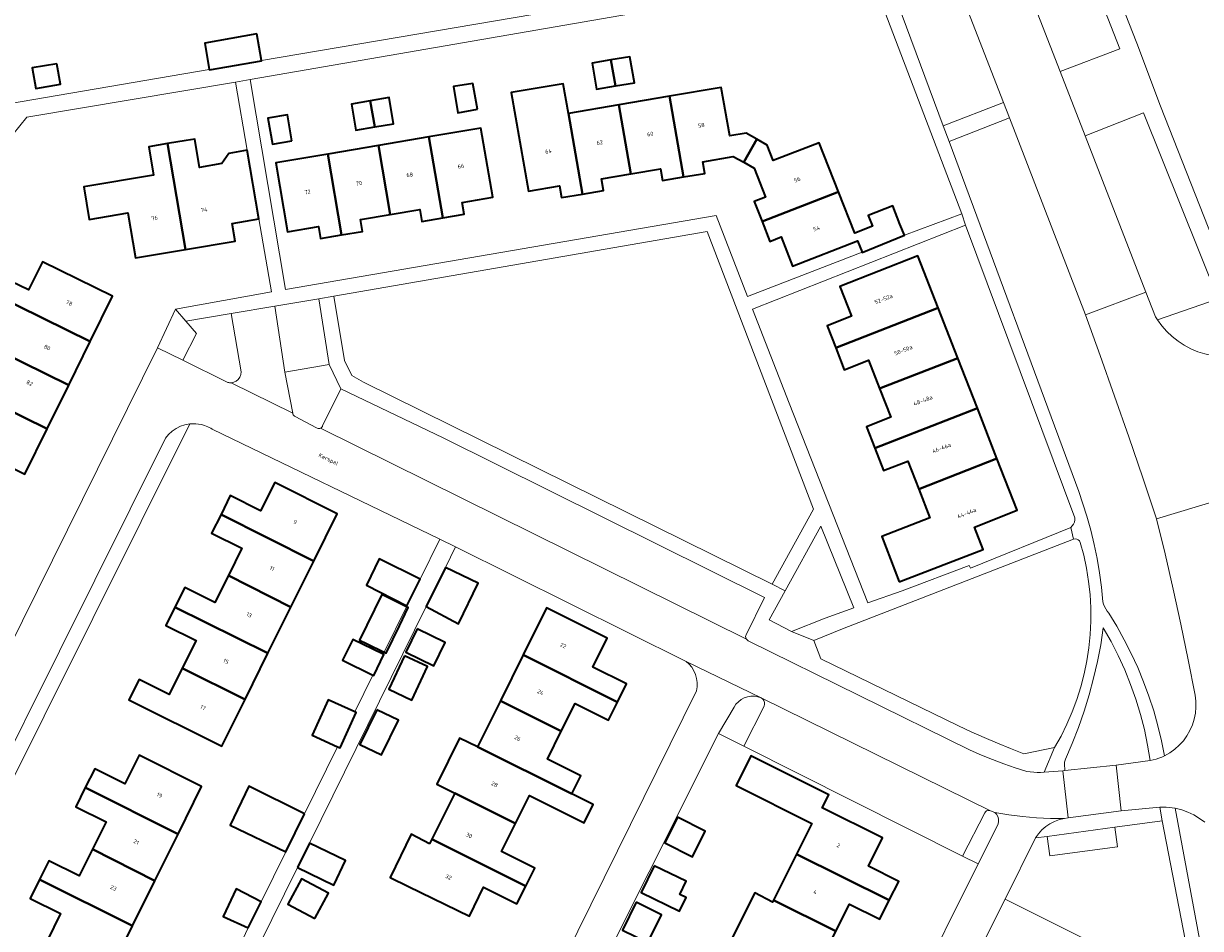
# Model space of a CAD drawing. Header units: metres. Extents: x 229229 to 231729, y 593167 to 595667.
# Tile 155 of 256: x 230996 to 231127, y 593765 to 593865. Entities that reach past the tile are written whole.
import ezdxf
from ezdxf.enums import TextEntityAlignment as Align

# ---------------------------------------------------------------- set-up
doc = ezdxf.new("R2010")
doc.units = ezdxf.units.M
for name, color, linetype, lineweight in [('B-WE-GR-BEPLANTING_CULTUUR_VASTE PLANTENVAK-GV', 90, 'Continuous', 18), ('B-WE-GR-GROENVOORZIENING-GV', 80, 'Continuous', 18), ('B-WE-OG-BEBOUWING-GV', 7, 'Continuous', 35), ('B-WE-OG-BEBOUWING-T18', 10, 'Continuous', 18), ('B-WE-OG-BEBOUWING_SCHUUR-GV', 7, 'Continuous', 35), ('B-WE-OG-TERREIN_ERF-GV', 7, 'Continuous', 18), ('B-WE-OG-TOPOGRAFIE-T18', 10, 'Continuous', 18), ('B-WE-VH-VERHARDING_GESLOTEN-GV', 252, 'Continuous', 18), ('B-WE-VH-VERHARDING_OPEN-GV', 252, 'Continuous', 18)]:
    doc.layers.add(name, color=color, linetype=linetype, lineweight=lineweight)
doc.styles.add('NLCS-ISO-M250-T18', font='NLCS-ISO.ttf', dxfattribs={"height": 0.45})

msp = doc.modelspace()

# ---------------------------------------------------------------- linework, layer by layer
at = {"layer": 'B-WE-GR-BEPLANTING_CULTUUR_VASTE PLANTENVAK-GV'}
for points in [[(231107.337, 593890.206), (231105.288, 593895.422), (231095.897, 593891.828), (231096.579, 593890.062), (231096.887, 593889.336), (231097.255, 593888.639), (231097.68, 593887.974), (231098.159, 593887.348), (231098.688, 593886.763), (231099.265, 593886.225), (231099.884, 593885.737), (231100.615, 593885.038), (231101.293, 593884.289), (231101.916, 593883.493), (231102.48, 593882.654), (231102.983, 593881.776), (231103.421, 593880.865), (231103.792, 593879.925), (231111.577, 593859.916), (231118.206, 593862.452)], [(231121.414, 593834.571), (231122.135, 593832.713), (231122.355, 593832.369), (231129.101, 593834.702), (231120.817, 593855.357), (231114.345, 593852.797), (231121.073, 593835.45)]]:
    msp.add_lwpolyline(points, close=True, dxfattribs=at)
at = {"layer": 'B-WE-GR-GROENVOORZIENING-GV'}
for points in [[(231098.98, 593872.695), (231098.065, 593872.342), (231097.886, 593872.698), (231092.001, 593871.666), (231098.581, 593853.912), (231105.278, 593856.472)], [(231114.365, 593832.918), (231105.935, 593854.78), (231099.233, 593852.152), (231113.626, 593813.319), (231114.541, 593810.569), (231114.971, 593809.015), (231115.348, 593807.447), (231115.671, 593805.867), (231115.938, 593804.277), (231116.151, 593802.679), (231116.309, 593801.074), (231116.389, 593800.802), (231116.496, 593800.538), (231116.627, 593800.286), (231116.782, 593800.048), (231116.959, 593799.826), (231117.852, 593798.364), (231118.687, 593796.869), (231119.463, 593795.343), (231120.18, 593793.787), (231120.835, 593792.205), (231121.429, 593790.598), (231121.959, 593788.97), (231122.426, 593787.322), (231122.829, 593785.657), (231123.166, 593783.978), (231123.75, 593784.313), (231124.294, 593784.708), (231124.794, 593785.158), (231125.244, 593785.659), (231125.638, 593786.204), (231125.973, 593786.788), (231126.243, 593787.404), (231126.447, 593788.046), (231126.583, 593788.705), (231126.647, 593789.375), (231126.641, 593790.048), (231126.563, 593790.716), (231125.792, 593794.649), (231124.976, 593798.573), (231124.116, 593802.488), (231123.211, 593806.392), (231122.262, 593810.286), (231120.745, 593814.834), (231119.196, 593819.371), (231117.617, 593823.898), (231116.006, 593828.413)], [(231030.927, 593835), (231032.124, 593827.846), (231032.929, 593826.196), (231034.21, 593825.432), (231079.602, 593803.042), (231084.198, 593811.37), (231072.368, 593842.181)], [(231031.704, 593824.706), (231030.426, 593827.393), (231025.506, 593826.554), (231026.371, 593821.992), (231026.395, 593821.906), (231026.434, 593821.825), (231026.487, 593821.753), (231026.552, 593821.691), (231026.627, 593821.642), (231029.008, 593820.366), (231029.092, 593820.33), (231029.181, 593820.311), (231029.272, 593820.307), (231029.363, 593820.321), (231029.449, 593820.35), (231029.51, 593820.383), (231029.566, 593820.424), (231029.616, 593820.472), (231029.659, 593820.527), (231029.694, 593820.587)], [(231085.009, 593809.468), (231081.034, 593802.292), (231079.249, 593799.07), (231081.755, 593797.79), (231085.489, 593799.266), (231088.65, 593800.388)], [(231113.805, 593807.672), (231113.708, 593807.825), (231113.572, 593807.946), (231113.409, 593808.025), (231113.23, 593808.056), (231113.049, 593808.036), (231087.402, 593798.059), (231084.211, 593796.763), (231084.988, 593794.756), (231100.268, 593787.308), (231101.701, 593786.641), (231103.144, 593785.997), (231104.596, 593785.376), (231106.059, 593784.777), (231107.53, 593784.201), (231110.946, 593784.884), (231111.667, 593786.172), (231112.321, 593787.496), (231112.906, 593788.852), (231113.421, 593790.236), (231113.864, 593791.644), (231114.234, 593793.074), (231114.53, 593794.52), (231114.751, 593795.98), (231114.897, 593797.449), (231114.968, 593798.924), (231114.962, 593800.401), (231114.881, 593801.875), (231114.724, 593803.343), (231114.492, 593804.801), (231114.185, 593806.245)], [(231116.353, 593798.192), (231116.066, 593796.309), (231115.709, 593794.438), (231115.283, 593792.581), (231114.789, 593790.742), (231114.227, 593788.921), (231113.598, 593787.123), (231112.904, 593785.35), (231112.144, 593783.603), (231112.107, 593783.5), (231112.076, 593783.395), (231112.054, 593783.288), (231112.039, 593783.18), (231112.032, 593783.071), (231112.082, 593782.336), (231117.785, 593782.927), (231121.567, 593783.447), (231121.28, 593785.172), (231120.918, 593786.883), (231120.481, 593788.577), (231119.971, 593790.249), (231119.388, 593791.898), (231118.733, 593793.52), (231118.008, 593795.112), (231117.214, 593796.67)], [(231078.693, 593789.495), (231078.747, 593789.696), (231078.74, 593789.905), (231078.672, 593790.102), (231078.549, 593790.27), (231078.383, 593790.396), (231078.016, 593790.528), (231077.633, 593790.597), (231077.243, 593790.601), (231076.858, 593790.539), (231076.489, 593790.413), (231076.147, 593790.227), (231075.84, 593789.987), (231075.578, 593789.698), (231075.369, 593789.369), (231073.624, 593786.465), (231076.468, 593785.066)], [(231104.559, 593776.172), (231104.673, 593776.425), (231104.726, 593776.698), (231104.715, 593776.975), (231104.641, 593777.243), (231104.508, 593777.486), (231104.323, 593777.693), (231103.816, 593777.883), (231103.677, 593777.914), (231103.535, 593777.904), (231103.401, 593777.854), (231103.287, 593777.769), (231103.201, 593777.655), (231100.73, 593772.848), (231102.481, 593771.993)], [(231117.637, 593776.05), (231117.931, 593773.87), (231110.42, 593772.861), (231110.126, 593775.041), (231108.839, 593774.868), (231105.455, 593768.078), (231126.621, 593757.472), (231122.891, 593776.757)]]:
    msp.add_lwpolyline(points, close=True, dxfattribs=at)
msp.add_lwpolyline([(231127.623, 593776.599), (231127.035, 593777.035), (231126.409, 593777.412), (231125.748, 593777.728), (231125.061, 593777.978), (231124.352, 593778.161), (231127.821, 593759.43)], dxfattribs=at)
at = {"layer": 'B-WE-OG-BEBOUWING-GV'}
for points in [[(231022.377, 593864.117), (231016.619, 593863.084), (231017.11, 593860.151), (231017.115, 593860.124), (231022.914, 593861.115), (231022.909, 593861.139)], [(231062.198, 593858.33), (231061.703, 593861.213), (231059.597, 593860.857), (231060.087, 593857.968)], [(231062.198, 593858.33), (231064.3, 593858.69), (231063.81, 593861.57), (231061.703, 593861.213)], [(231000.196, 593860.79), (230997.453, 593860.331), (230997.835, 593858.05), (231000.578, 593858.509)], [(231046.88, 593855.75), (231046.38, 593858.61), (231044.22, 593858.25), (231044.71, 593855.36)], [(231056.968, 593855.283), (231056.395, 593858.566), (231050.631, 593857.585), (231052.55, 593846.65), (231055.98, 593847.23), (231056.2, 593845.93), (231058.533, 593846.325)], [(231035.475, 593853.785), (231037.57, 593854.14), (231037.08, 593857.03), (231034.985, 593856.675)], [(231069.761, 593848.224), (231068.186, 593857.191), (231062.57, 593856.236), (231063.922, 593848.575), (231067.2, 593849.13), (231067.42, 593847.83)], [(231068.186, 593857.191), (231069.761, 593848.224), (231072.11, 593848.62), (231071.88, 593849.92), (231075.28, 593850.51), (231076.435, 593849.855), (231077.879, 593852.423), (231076.7, 593853.09), (231074.89, 593852.78), (231073.94, 593858.17)], [(231035.475, 593853.785), (231034.985, 593856.675), (231032.89, 593856.32), (231033.38, 593853.43)], [(231062.57, 593856.236), (231056.968, 593855.283), (231058.533, 593846.325), (231060.87, 593846.72), (231060.65, 593848.02), (231063.922, 593848.575)], [(231026.27, 593852.22), (231025.78, 593855.11), (231023.62, 593854.75), (231024.12, 593851.87)], [(231043.05, 593843.684), (231045.4, 593844.08), (231045.18, 593845.39), (231048.6, 593845.97), (231047.26, 593853.64), (231041.498, 593852.664)], [(231012.451, 593851.923), (231010.39, 593851.58), (231010.92, 593848.42), (231003.18, 593847.12), (231003.784, 593843.52), (231008.074, 593844.24), (231008.91, 593839.26), (231014.455, 593840.182)], [(231014.53, 593852.27), (231012.451, 593851.923), (231014.455, 593840.182), (231019.98, 593841.1), (231019.643, 593843.071), (231022.6, 593843.575), (231021.302, 593851.195), (231019.261, 593850.847), (231018.51, 593849.71), (231016.035, 593849.286), (231015.495, 593852.435)], [(231041.498, 593852.664), (231035.875, 593851.711), (231037.2, 593844.05), (231040.49, 593844.6), (231040.71, 593843.29), (231043.05, 593843.684)], [(231078.473, 593843.295), (231086.943, 593846.59), (231084.81, 593852.02), (231079.72, 593850.04), (231079.05, 593851.76), (231077.879, 593852.423), (231076.435, 593849.855), (231077.59, 593849.2), (231078.84, 593845.98), (231077.61, 593845.5)], [(231030.25, 593850.758), (231024.48, 593849.78), (231025.8, 593842.13), (231029.24, 593842.71), (231029.46, 593841.4), (231031.794, 593841.79)], [(231031.794, 593841.79), (231034.13, 593842.18), (231033.91, 593843.5), (231037.2, 593844.05), (231035.875, 593851.711), (231030.25, 593850.758)], [(231086.943, 593846.59), (231078.473, 593843.295), (231079.34, 593841.08), (231080.58, 593841.57), (231081.84, 593838.34), (231089.08, 593841.15), (231089.584, 593839.869), (231089.595, 593839.841), (231091.026, 593840.425), (231094.269, 593841.749), (231093.77, 593842.97), (231092.98, 593845.01), (231090.27, 593843.96), (231090.739, 593842.75), (231088.758, 593841.97)], [(231003.901, 593829.958), (231006.38, 593834.98), (230998.59, 593838.81), (230997.05, 593835.68), (230994.19, 593837.08), (230993.256, 593835.192)], [(231098.031, 593833.711), (231095.78, 593839.49), (231087.11, 593836.08), (231088.42, 593832.76), (231085.71, 593831.69), (231086.648, 593829.277)], [(230993.738, 593828.927), (231001.506, 593825.107), (231003.901, 593829.958), (230993.256, 593835.192), (230992.33, 593833.32), (230995.2, 593831.9)], [(231086.648, 593829.277), (231087.6, 593826.83), (231090.3, 593827.89), (231091.528, 593824.751), (231100.205, 593828.132), (231098.031, 593833.711)], [(230988.48, 593825.495), (230999.116, 593820.265), (231001.506, 593825.107), (230993.738, 593828.927), (230992.28, 593825.96), (230989.41, 593827.38)], [(231091.528, 593824.751), (231092.78, 593821.55), (231090.08, 593820.5), (231091.008, 593818.123), (231102.379, 593822.553), (231100.205, 593828.132)], [(230999.116, 593820.265), (230988.48, 593825.495), (230987.55, 593823.61), (230990.41, 593822.2), (230987.771, 593816.856), (230994.193, 593813.684), (230995.292, 593815.915), (230996.64, 593815.25)], [(231104.552, 593816.973), (231102.379, 593822.553), (231091.008, 593818.123), (231091.97, 593815.66), (231094.67, 593816.7), (231095.872, 593813.591)], [(231093.69, 593803.29), (231103.02, 593806.89), (231102.07, 593809.36), (231106.79, 593811.23), (231104.552, 593816.973), (231095.872, 593813.591), (231097.11, 593810.39), (231091.78, 593808.33)], [(231028.695, 593805.58), (231031.3, 593810.84), (231024.38, 593814.33), (231022.79, 593811.17), (231019.44, 593812.86), (231018.411, 593810.771)], [(231028.695, 593805.58), (231018.411, 593810.771), (231017.37, 593808.69), (231020.73, 593807.02), (231019.222, 593803.983), (231026.154, 593800.477)], [(231039.054, 593800.621), (231040.509, 593803.574), (231035.974, 593805.859), (231034.568, 593802.914)], [(231043.318, 593804.881), (231041.18, 593800.544), (231044.784, 593798.621), (231046.956, 593803.124)], [(231019.222, 593803.983), (231017.74, 593800.99), (231014.38, 593802.66), (231013.295, 593800.481), (231023.61, 593795.359), (231026.154, 593800.477)], [(231013.295, 593800.481), (231012.29, 593798.46), (231015.65, 593796.79), (231014.113, 593793.705), (231021.078, 593790.246), (231023.61, 593795.359)], [(231051.955, 593795.192), (231062.423, 593789.94), (231063.43, 593791.96), (231059.68, 593793.83), (231061.28, 593797.03), (231054.53, 593800.39)], [(231036.408, 593795.252), (231033.039, 593796.897), (231031.908, 593794.579), (231035.268, 593792.938), (231035.361, 593792.893), (231036.492, 593795.211)], [(231040.2, 593798.084), (231038.933, 593795.497), (231042.041, 593793.975), (231043.308, 593796.562)], [(231038.771, 593795.083), (231037.033, 593791.365), (231039.609, 593790.16), (231041.347, 593793.878)], [(231062.423, 593789.94), (231051.955, 593795.192), (231049.424, 593790.085), (231056.186, 593786.697), (231057.72, 593789.77), (231061.42, 593787.93)], [(231021.078, 593790.246), (231014.113, 593793.705), (231012.66, 593790.78), (231009.31, 593792.44), (231008.19, 593790.21), (231018.49, 593785.04)], [(231033.26, 593788.861), (231030.311, 593790.201), (231028.525, 593786.272), (231031.351, 593784.988), (231031.619, 593784.866), (231033.405, 593788.795)], [(231035.717, 593789.098), (231033.826, 593785.246), (231036.221, 593784.07), (231038.112, 593787.922)], [(231057.342, 593779.75), (231058.35, 593781.77), (231054.65, 593783.62), (231056.186, 593786.697), (231049.424, 593790.085), (231046.887, 593784.965)], [(231057.342, 593779.75), (231046.887, 593784.965), (231044.891, 593785.954), (231042.355, 593780.834), (231044.351, 593779.845), (231051.085, 593776.469), (231052.64, 593779.59), (231056.34, 593777.74), (231058.73, 593776.549), (231059.732, 593778.559)], [(231013.646, 593775.282), (231016.26, 593780.56), (231009.34, 593784.04), (231007.74, 593780.86), (231004.39, 593782.54), (231003.343, 593780.446)], [(231082.3, 593773.08), (231092.6, 593767.95), (231093.64, 593770.04), (231090.28, 593771.72), (231091.85, 593774.86), (231085.146, 593778.201), (231085.871, 593779.651), (231077.225, 593783.961), (231075.588, 593780.676), (231083.995, 593776.484)], [(231003.343, 593780.446), (231002.3, 593778.33), (231005.65, 593776.66), (231004.147, 593773.623), (231011.06, 593770.089), (231013.646, 593775.282)], [(231027.673, 593777.523), (231021.5, 593780.619), (231019.409, 593776.268), (231025.605, 593773.328)], [(231044.351, 593779.845), (231041.812, 593774.722), (231052.248, 593769.521), (231053.24, 593771.51), (231049.53, 593773.35), (231051.085, 593776.469)], [(231069.09, 593777.155), (231067.676, 593774.325), (231070.759, 593772.785), (231072.173, 593775.615)], [(231041.558, 593774.208), (231039.533, 593775.294), (231037.201, 593770.479), (231039.22, 593769.49), (231045.98, 593766.17), (231047.56, 593769.39), (231051.26, 593767.54), (231052.248, 593769.521), (231041.812, 593774.722)], [(231011.06, 593770.089), (231004.147, 593773.623), (231002.67, 593770.65), (230999.31, 593772.31), (230998.273, 593770.236), (231008.58, 593765.091)], [(231026.897, 593771.58), (231030.916, 593769.636), (231032.237, 593772.347), (231028.239, 593774.301)], [(231082.3, 593773.08), (231079.75, 593767.95), (231086.68, 593764.51), (231088.18, 593767.52), (231091.55, 593765.85), (231092.6, 593767.95)], [(231066.509, 593771.769), (231065.068, 593768.8), (231069.319, 593766.739), (231070.051, 593768.248), (231069.338, 593768.594), (231070.046, 593770.053)], [(231008.58, 593765.091), (230998.273, 593770.236), (230997.23, 593768.13), (231000.59, 593766.46), (230999.093, 593763.456), (231006.051, 593759.992)], [(231028.834, 593765.921), (231030.328, 593768.748), (231027.334, 593770.33), (231025.84, 593767.503)], [(231021.439, 593764.873), (231022.86, 593767.757), (231020.074, 593769.215), (231018.652, 593766.162)], [(231087.51, 593757.74), (231088.56, 593759.84), (231085.19, 593761.52), (231086.68, 593764.51), (231079.75, 593767.95), (231079.635, 593767.719), (231077.688, 593768.786), (231075.126, 593763.709), (231077.12, 593762.679), (231077.2, 593762.84)], [(231064.489, 593767.728), (231062.971, 593764.632), (231065.794, 593763.248), (231067.312, 593766.344)]]:
    msp.add_lwpolyline(points, close=True, dxfattribs=at)
at = {"layer": 'B-WE-OG-BEBOUWING_SCHUUR-GV'}
msp.add_lwpolyline([(231038.21, 593798.413), (231039.195, 593800.433), (231039.007, 593800.526), (231036.263, 593801.878), (231033.789, 593796.805), (231034.56, 593796.429), (231036.518, 593795.474), (231036.728, 593795.372)], close=True, dxfattribs=at)
at = {"layer": 'B-WE-OG-TERREIN_ERF-GV'}
for points in [[(231080.039, 593897.39), (231079.865, 593897.357), (230994.628, 593882.478), (230991.401, 593881.892), (230988.187, 593881.243), (230984.986, 593880.529), (230981.8, 593879.752), (230978.63, 593878.911), (230974.785, 593877.925), (230975.828, 593871.876), (230978.971, 593853.636), (230993.783, 593856.175), (230996.105, 593856.573), (231017.11, 593860.151), (231016.619, 593863.084), (231022.377, 593864.117), (231022.909, 593861.139), (231089.918, 593872.552)], [(231090.434, 593870.943), (231021.641, 593859.061), (231025.586, 593835.743), (231073.37, 593843.96), (231076.875, 593834.965), (231089.584, 593839.869), (231089.08, 593841.15), (231081.84, 593838.34), (231080.58, 593841.57), (231079.34, 593841.08), (231078.473, 593843.295), (231077.61, 593845.5), (231078.84, 593845.98), (231077.59, 593849.2), (231076.435, 593849.855), (231075.28, 593850.51), (231071.88, 593849.92), (231072.11, 593848.62), (231069.761, 593848.224), (231067.42, 593847.83), (231067.2, 593849.13), (231063.922, 593848.575), (231060.65, 593848.02), (231060.87, 593846.72), (231058.533, 593846.325), (231056.2, 593845.93), (231055.98, 593847.23), (231052.55, 593846.65), (231050.631, 593857.585), (231056.395, 593858.566), (231056.968, 593855.283), (231062.57, 593856.236), (231068.186, 593857.191), (231073.94, 593858.17), (231074.89, 593852.78), (231076.7, 593853.09), (231077.879, 593852.423), (231079.05, 593851.76), (231079.72, 593850.04), (231084.81, 593852.02), (231086.943, 593846.59), (231088.758, 593841.97), (231090.739, 593842.75), (231090.27, 593843.96), (231092.98, 593845.01), (231093.77, 593842.97), (231094.269, 593841.749), (231100.633, 593844.132)], [(231064.3, 593858.69), (231062.198, 593858.33), (231060.087, 593857.968), (231059.597, 593860.857), (231061.703, 593861.213), (231063.81, 593861.57)], [(231000.196, 593860.79), (231000.578, 593858.509), (230997.835, 593858.05), (230997.453, 593860.331)], [(231046.88, 593855.75), (231044.71, 593855.36), (231044.22, 593858.25), (231046.38, 593858.61)], [(231037.57, 593854.14), (231035.475, 593853.785), (231033.38, 593853.43), (231032.89, 593856.32), (231034.985, 593856.675), (231037.08, 593857.03)], [(231026.27, 593852.22), (231024.12, 593851.87), (231023.62, 593854.75), (231025.78, 593855.11)], [(231048.6, 593845.97), (231045.18, 593845.39), (231045.4, 593844.08), (231043.05, 593843.684), (231040.71, 593843.29), (231040.49, 593844.6), (231037.2, 593844.05), (231033.91, 593843.5), (231034.13, 593842.18), (231031.794, 593841.79), (231029.46, 593841.4), (231029.24, 593842.71), (231025.8, 593842.13), (231024.48, 593849.78), (231030.25, 593850.758), (231035.875, 593851.711), (231041.498, 593852.664), (231047.26, 593853.64)], [(231101.067, 593842.873), (231077.426, 593833.551), (231081.489, 593823.124), (231090.209, 593800.943), (231094.045, 593802.305), (231101.48, 593805.101), (231101.603, 593804.811), (231112.743, 593809.337), (231112.915, 593809.502), (231113.05, 593809.698), (231113.142, 593809.918), (231113.186, 593810.153), (231113.181, 593810.391)], [(231095.78, 593839.49), (231098.031, 593833.711), (231100.205, 593828.132), (231102.379, 593822.553), (231104.552, 593816.973), (231106.79, 593811.23), (231102.07, 593809.36), (231103.02, 593806.89), (231093.69, 593803.29), (231091.78, 593808.33), (231097.11, 593810.39), (231095.872, 593813.591), (231094.67, 593816.7), (231091.97, 593815.66), (231091.008, 593818.123), (231090.08, 593820.5), (231092.78, 593821.55), (231091.528, 593824.751), (231090.3, 593827.89), (231087.6, 593826.83), (231086.648, 593829.277), (231085.71, 593831.69), (231088.42, 593832.76), (231087.11, 593836.08)], [(231008.19, 593790.21), (231009.31, 593792.44), (231012.66, 593790.78), (231014.113, 593793.705), (231015.65, 593796.79), (231012.29, 593798.46), (231013.295, 593800.481), (231014.38, 593802.66), (231017.74, 593800.99), (231019.222, 593803.983), (231020.73, 593807.02), (231017.37, 593808.69), (231018.411, 593810.771), (231019.44, 593812.86), (231022.79, 593811.17), (231024.38, 593814.33), (231031.3, 593810.84), (231028.695, 593805.58), (231026.154, 593800.477), (231023.61, 593795.359), (231021.078, 593790.246), (231018.49, 593785.04)], [(231039.22, 593769.49), (231037.201, 593770.479), (231039.533, 593775.294), (231041.558, 593774.208), (231041.812, 593774.722), (231044.351, 593779.845), (231042.355, 593780.834), (231044.891, 593785.954), (231046.887, 593784.965), (231049.424, 593790.085), (231051.955, 593795.192), (231054.53, 593800.39), (231061.28, 593797.03), (231059.68, 593793.83), (231063.43, 593791.96), (231062.423, 593789.94), (231061.42, 593787.93), (231057.72, 593789.77), (231056.186, 593786.697), (231054.65, 593783.62), (231058.35, 593781.77), (231057.342, 593779.75), (231059.732, 593778.559), (231058.73, 593776.549), (231056.34, 593777.74), (231052.64, 593779.59), (231051.085, 593776.469), (231049.53, 593773.35), (231053.24, 593771.51), (231052.248, 593769.521), (231051.26, 593767.54), (231047.56, 593769.39), (231045.98, 593766.17)], [(231038.933, 593795.497), (231040.2, 593798.084), (231043.308, 593796.562), (231042.041, 593793.975)], [(231037.033, 593791.365), (231038.771, 593795.083), (231041.347, 593793.878), (231039.609, 593790.16)], [(231033.826, 593785.246), (231035.717, 593789.098), (231038.112, 593787.922), (231036.221, 593784.07)], [(231072.173, 593775.615), (231070.759, 593772.785), (231067.676, 593774.325), (231069.09, 593777.155)], [(231069.338, 593768.594), (231070.051, 593768.248), (231069.319, 593766.739), (231065.068, 593768.8), (231066.509, 593771.769), (231070.046, 593770.053)], [(231028.834, 593765.921), (231025.84, 593767.503), (231027.334, 593770.33), (231030.328, 593768.748)], [(231067.312, 593766.344), (231065.794, 593763.248), (231062.971, 593764.632), (231064.489, 593767.728)], [(231123.163, 593734.712), (231117.863, 593737.362), (231120.784, 593743.204), (231126.084, 593740.554), (231127.882, 593744.603), (231127.876, 593744.688), (231127.714, 593747.184), (231127.504, 593749.763), (231127.252, 593752.337), (231126.957, 593754.907), (231126.621, 593757.472), (231105.455, 593768.078), (231076.637, 593710.596), (231076.474, 593710.22), (231103.832, 593696.586), (231105.951, 593700.475), (231102.284, 593702.381), (231105.159, 593707.913), (231108.826, 593706.008)]]:
    msp.add_lwpolyline(points, close=True, dxfattribs=at)
for points in [[(231130.74, 593875.53), (231123.76, 593872.81), (231118.14, 593887.09), (231128.408, 593891.088), (231126.276, 593896.552), (231109.549, 593890.025), (231110.212, 593888.221), (231120.079, 593863.075), (231122.707, 593856.1), (231130.882, 593835.318)], [(230976.342, 593758.578), (231011.375, 593829.279), (231013.361, 593833.554), (231024.009, 593835.474), (231022.6, 593843.575), (231019.643, 593843.071), (231019.98, 593841.1), (231014.455, 593840.182), (231008.91, 593839.26), (231008.074, 593844.24), (231003.784, 593843.52), (231003.18, 593847.12), (231010.92, 593848.42), (231010.39, 593851.58), (231012.451, 593851.923), (231014.53, 593852.27), (231015.495, 593852.435), (231016.035, 593849.286), (231018.51, 593849.71), (231019.261, 593850.847), (231021.302, 593851.195), (231020.034, 593858.752), (230996.837, 593854.869), (230994.513, 593851.987)], [(230994.19, 593837.08), (230997.05, 593835.68), (230998.59, 593838.81), (231006.38, 593834.98), (231003.901, 593829.958), (231001.506, 593825.107), (230999.116, 593820.265), (230996.64, 593815.25), (230995.292, 593815.915)], [(231020.555, 593763.078), (231021.439, 593764.873), (231018.652, 593766.162), (231020.074, 593769.215), (231022.86, 593767.757), (231025.605, 593773.328), (231019.409, 593776.268), (231021.5, 593780.619), (231027.673, 593777.523), (231031.351, 593784.988), (231028.525, 593786.272), (231030.311, 593790.201), (231033.26, 593788.861), (231035.268, 593792.938), (231031.908, 593794.579), (231033.039, 593796.897), (231036.408, 593795.252), (231036.518, 593795.474), (231039.007, 593800.526), (231039.054, 593800.621), (231034.568, 593802.914), (231035.974, 593805.859), (231040.509, 593803.574), (231042.698, 593808.017), (231017.444, 593820.224), (231017.277, 593820.327), (231017.106, 593820.421), (231016.93, 593820.506), (231016.749, 593820.582), (231016.565, 593820.649), (231016.248, 593820.739), (231015.925, 593820.802), (231015.598, 593820.837), (231015.269, 593820.843), (231014.94, 593820.821), (230982.557, 593755.918)], [(231040.452, 593728.925), (231071.177, 593791.205), (231071.254, 593791.653), (231071.265, 593792.108), (231071.211, 593792.56), (231071.092, 593792.999), (231070.911, 593793.416), (231070.671, 593793.803), (231070.378, 593794.151), (231070.038, 593794.453), (231044.44, 593807.156), (231043.318, 593804.881), (231046.956, 593803.124), (231044.784, 593798.621), (231041.18, 593800.544), (231028.239, 593774.301), (231032.237, 593772.347), (231030.916, 593769.636), (231026.897, 593771.58), (231012.624, 593742.635)], [(231073.009, 593712.81), (231102.481, 593771.993), (231100.73, 593772.848), (231076.468, 593785.066), (231073.624, 593786.465), (231050.582, 593740.47)], [(230999.093, 593763.456), (231000.59, 593766.46), (230997.23, 593768.13), (230998.273, 593770.236), (230999.31, 593772.31), (231002.67, 593770.65), (231004.147, 593773.623), (231005.65, 593776.66), (231002.3, 593778.33), (231003.343, 593780.446), (231004.39, 593782.54), (231007.74, 593780.86), (231009.34, 593784.04), (231016.26, 593780.56), (231013.646, 593775.282), (231011.06, 593770.089), (231008.58, 593765.091), (231006.051, 593759.992)], [(231075.126, 593763.709), (231077.688, 593768.786), (231079.635, 593767.719), (231079.75, 593767.95), (231082.3, 593773.08), (231083.995, 593776.484), (231075.588, 593780.676), (231077.225, 593783.961), (231085.871, 593779.651), (231085.146, 593778.201), (231091.85, 593774.86), (231090.28, 593771.72), (231093.64, 593770.04), (231092.6, 593767.95), (231091.55, 593765.85), (231088.18, 593767.52), (231086.68, 593764.51)]]:
    msp.add_lwpolyline(points, dxfattribs=at)
at = {"layer": 'B-WE-VH-VERHARDING_GESLOTEN-GV'}
msp.add_lwpolyline([(231103.792, 593879.925), (231103.421, 593880.865), (231102.983, 593881.776), (231102.48, 593882.654), (231101.916, 593883.493), (231101.293, 593884.289), (231100.615, 593885.038), (231099.884, 593885.737), (231099.265, 593886.225), (231098.688, 593886.763), (231098.159, 593887.348), (231097.68, 593887.974), (231097.255, 593888.639), (231096.887, 593889.336), (231096.579, 593890.062), (231092.875, 593888.488), (231098.216, 593874.664), (231098.98, 593872.695), (231105.278, 593856.472), (231105.935, 593854.78), (231114.365, 593832.918), (231121.073, 593835.45), (231114.345, 593852.797), (231111.577, 593859.916)], close=True, dxfattribs=at)
for points in [[(231090.434, 593870.943), (231100.633, 593844.132), (231101.067, 593842.873), (231113.181, 593810.391), (231113.186, 593810.153), (231113.142, 593809.918), (231113.05, 593809.698), (231112.915, 593809.502), (231112.743, 593809.337), (231113.049, 593808.036), (231113.23, 593808.056), (231113.409, 593808.025), (231113.572, 593807.946), (231113.708, 593807.825), (231113.805, 593807.672), (231114.185, 593806.245), (231114.492, 593804.801), (231114.724, 593803.343), (231114.881, 593801.875), (231114.962, 593800.401), (231114.968, 593798.924), (231114.897, 593797.449), (231114.751, 593795.98), (231114.53, 593794.52), (231114.234, 593793.074), (231113.864, 593791.644), (231113.421, 593790.236), (231112.906, 593788.852), (231112.321, 593787.496), (231111.667, 593786.172), (231110.946, 593784.884), (231109.785, 593782.156), (231111.881, 593782.315), (231112.082, 593782.336), (231112.032, 593783.071), (231112.039, 593783.18), (231112.054, 593783.288), (231112.076, 593783.395), (231112.107, 593783.5), (231112.144, 593783.603), (231112.904, 593785.35), (231113.598, 593787.123), (231114.227, 593788.921), (231114.789, 593790.742), (231115.283, 593792.581), (231115.709, 593794.438), (231116.066, 593796.309), (231116.353, 593798.192), (231117.214, 593796.67), (231118.008, 593795.112), (231118.733, 593793.52), (231119.388, 593791.898), (231119.971, 593790.249), (231120.481, 593788.577), (231120.918, 593786.883), (231121.28, 593785.172), (231121.567, 593783.447), (231121.895, 593783.528), (231122.219, 593783.622), (231122.539, 593783.728), (231122.855, 593783.847), (231123.166, 593783.978), (231122.829, 593785.657), (231122.426, 593787.322), (231121.959, 593788.97), (231121.429, 593790.598), (231120.835, 593792.205), (231120.18, 593793.787), (231119.463, 593795.343), (231118.687, 593796.869), (231117.852, 593798.364), (231116.959, 593799.826), (231116.782, 593800.048), (231116.627, 593800.286), (231116.496, 593800.538), (231116.389, 593800.802), (231116.309, 593801.074), (231116.151, 593802.679), (231115.938, 593804.277), (231115.671, 593805.867), (231115.348, 593807.447), (231114.971, 593809.015), (231114.541, 593810.569), (231113.626, 593813.319), (231099.233, 593852.152), (231098.581, 593853.912), (231092.001, 593871.666)], [(230980.875, 593756.276), (231012.239, 593819.217), (231012.578, 593819.636), (231012.974, 593820.003), (231013.417, 593820.31), (231013.898, 593820.552), (231014.41, 593820.724), (231014.94, 593820.821), (231015.269, 593820.843), (231015.598, 593820.837), (231015.925, 593820.802), (231016.248, 593820.739), (231016.565, 593820.649), (231016.749, 593820.582), (231016.93, 593820.506), (231017.106, 593820.421), (231017.277, 593820.327), (231017.444, 593820.224), (231042.698, 593808.017), (231044.44, 593807.156), (231070.038, 593794.453), (231078.383, 593790.396), (231103.816, 593777.883), (231104.323, 593777.693), (231105.851, 593777.427), (231107.389, 593777.226), (231108.934, 593777.09), (231110.484, 593777.021), (231112.035, 593777.017), (231112.447, 593777.087), (231111.881, 593782.315), (231109.785, 593782.156), (231109.4, 593782.134), (231109.014, 593782.132), (231108.628, 593782.149), (231108.244, 593782.187), (231107.862, 593782.245), (231106.58, 593782.641), (231105.311, 593783.077), (231104.056, 593783.552), (231102.816, 593784.065), (231101.593, 593784.617), (231076.935, 593796.741), (231076.887, 593796.767), (231076.843, 593796.799), (231076.802, 593796.834), (231076.765, 593796.874), (231076.733, 593796.918), (231029.449, 593820.35), (231029.363, 593820.321), (231029.272, 593820.307), (231029.181, 593820.311), (231029.092, 593820.33), (231029.008, 593820.366), (231026.627, 593821.642), (231026.552, 593821.691), (231026.487, 593821.753), (231026.434, 593821.825), (231026.395, 593821.906), (231026.371, 593821.992), (231019.527, 593825.392), (231019.438, 593825.384), (231019.348, 593825.385), (231019.26, 593825.396), (231019.173, 593825.416), (231019.088, 593825.445), (231014.176, 593827.877), (231011.375, 593829.279), (230976.342, 593758.578)], [(231129.267, 593812.401), (231122.262, 593810.286), (231123.211, 593806.392), (231124.116, 593802.488), (231124.976, 593798.573), (231125.792, 593794.649), (231126.563, 593790.716), (231126.641, 593790.048), (231126.647, 593789.375), (231126.583, 593788.705), (231126.447, 593788.046), (231126.243, 593787.404), (231125.973, 593786.788), (231125.638, 593786.204), (231125.244, 593785.659), (231124.794, 593785.158), (231124.294, 593784.708), (231123.75, 593784.313), (231123.166, 593783.978), (231122.855, 593783.847), (231122.539, 593783.728), (231122.219, 593783.622), (231121.895, 593783.528), (231121.567, 593783.447), (231117.785, 593782.927), (231118.346, 593777.855), (231122.646, 593778.283), (231122.989, 593778.284), (231123.331, 593778.272), (231123.673, 593778.247), (231124.013, 593778.21), (231124.352, 593778.161), (231125.061, 593777.978), (231125.748, 593777.728), (231126.409, 593777.412), (231127.035, 593777.035), (231127.623, 593776.599)], [(231127.821, 593759.43), (231124.352, 593778.161), (231124.013, 593778.21), (231123.673, 593778.247), (231123.331, 593778.272), (231122.989, 593778.284), (231122.646, 593778.283), (231122.891, 593776.757), (231126.621, 593757.472), (231126.957, 593754.907), (231127.252, 593752.337)]]:
    msp.add_lwpolyline(points, dxfattribs=at)
at = {"layer": 'B-WE-VH-VERHARDING_OPEN-GV'}
for points in [[(231130.882, 593835.318), (231122.707, 593856.1), (231120.079, 593863.075), (231110.212, 593888.221), (231109.549, 593890.025), (231104.329, 593903.607), (231103.59, 593905.354), (231103.343, 593905.799), (231101.672, 593905.18), (231100.971, 593898.204), (231098.968, 593897.44), (231096.667, 593903.369), (231093.505, 593911.518), (231090.879, 593918.286), (231091.145, 593918.378), (231089.649, 593922.041), (231091.513, 593922.81), (231085.352, 593938.097), (231057.313, 594010.654)], [(231076.644, 593955.268), (231080.353, 593945.683), (231083.465, 593937.642), (231083.478, 593937.609), (231084.69, 593934.59), (231088.995, 593923.866), (231087.089, 593923.031), (231087.611, 593921.677), (231093.101, 593907.617), (231093.281, 593907.116), (231093.432, 593906.607), (231093.594, 593906.679), (231097.305, 593897.112), (231094.306, 593895.95), (231095.897, 593891.828), (231105.288, 593895.422), (231107.337, 593890.206), (231118.206, 593862.452), (231111.577, 593859.916), (231114.345, 593852.797), (231120.817, 593855.357), (231129.101, 593834.702)], [(231127.639, 593828.579), (231126.848, 593828.831), (231126.082, 593829.152), (231125.349, 593829.541), (231124.653, 593829.995), (231124.001, 593830.508), (231123.397, 593831.078), (231122.847, 593831.7), (231122.355, 593832.369), (231122.135, 593832.713), (231121.414, 593834.571), (231121.073, 593835.45), (231114.365, 593832.918), (231116.006, 593828.413), (231117.617, 593823.898), (231119.196, 593819.371), (231120.745, 593814.834), (231122.262, 593810.286), (231129.267, 593812.401)], [(231012.624, 593742.635), (231026.897, 593771.58), (231028.239, 593774.301), (231041.18, 593800.544), (231043.318, 593804.881), (231044.44, 593807.156), (231042.698, 593808.017), (231040.509, 593803.574), (231039.054, 593800.621), (231039.007, 593800.526), (231036.518, 593795.474), (231036.408, 593795.252), (231036.492, 593795.211), (231035.361, 593792.893), (231035.268, 593792.938), (231033.26, 593788.861), (231033.405, 593788.795), (231031.619, 593784.866), (231031.351, 593784.988), (231027.673, 593777.523), (231025.605, 593773.328), (231022.86, 593767.757), (231021.439, 593764.873), (231020.555, 593763.078)], [(231050.582, 593740.47), (231073.624, 593786.465), (231075.369, 593789.369), (231075.578, 593789.698), (231075.84, 593789.987), (231076.147, 593790.227), (231076.489, 593790.413), (231076.858, 593790.539), (231077.243, 593790.601), (231077.633, 593790.597), (231078.016, 593790.528), (231078.383, 593790.396), (231070.038, 593794.453), (231070.378, 593794.151), (231070.671, 593793.803), (231070.911, 593793.416), (231071.092, 593792.999), (231071.211, 593792.56), (231071.265, 593792.108), (231071.254, 593791.653), (231071.177, 593791.205), (231040.452, 593728.925)], [(231076.637, 593710.596), (231105.455, 593768.078), (231108.839, 593774.868), (231109.162, 593775.335), (231109.54, 593775.758), (231109.968, 593776.131), (231110.439, 593776.448), (231110.946, 593776.704), (231111.481, 593776.894), (231112.035, 593777.017), (231110.484, 593777.021), (231108.934, 593777.09), (231107.389, 593777.226), (231105.851, 593777.427), (231104.323, 593777.693), (231104.508, 593777.486), (231104.641, 593777.243), (231104.715, 593776.975), (231104.726, 593776.698), (231104.673, 593776.425), (231104.559, 593776.172), (231102.481, 593771.993), (231073.009, 593712.81)]]:
    msp.add_lwpolyline(points, dxfattribs=at)
for points in [[(231090.434, 593870.943), (231089.918, 593872.552), (231022.909, 593861.139), (231022.914, 593861.115), (231017.115, 593860.124), (231017.11, 593860.151), (230996.105, 593856.573), (230993.783, 593856.175), (230978.971, 593853.636), (230975.828, 593871.876), (230973.901, 593871.227), (230981.234, 593829.383), (230982.987, 593828.569), (230987.903, 593838.443), (230990.086, 593842.916), (230994.513, 593851.987), (230996.837, 593854.869), (231020.034, 593858.752), (231021.641, 593859.061)], [(231113.049, 593808.036), (231112.743, 593809.337), (231101.603, 593804.811), (231101.48, 593805.101), (231094.045, 593802.305), (231090.209, 593800.943), (231081.489, 593823.124), (231077.426, 593833.551), (231101.067, 593842.873), (231100.633, 593844.132), (231094.269, 593841.749), (231091.026, 593840.425), (231089.595, 593839.841), (231089.584, 593839.869), (231076.875, 593834.965), (231073.37, 593843.96), (231025.586, 593835.743), (231021.641, 593859.061), (231020.034, 593858.752), (231021.302, 593851.195), (231022.6, 593843.575), (231024.009, 593835.474), (231013.361, 593833.554), (231014.499, 593832.203), (231019.545, 593833.058), (231024.389, 593833.879), (231029.284, 593834.708), (231030.927, 593835), (231072.368, 593842.181), (231084.198, 593811.37), (231079.602, 593803.042), (231081.034, 593802.292), (231085.009, 593809.468), (231088.65, 593800.388), (231085.489, 593799.266), (231081.755, 593797.79), (231084.211, 593796.763), (231087.402, 593798.059)], [(231105.278, 593856.472), (231098.581, 593853.912), (231099.233, 593852.152), (231105.935, 593854.78)], [(231084.211, 593796.763), (231081.755, 593797.79), (231079.249, 593799.07), (231081.034, 593802.292), (231079.602, 593803.042), (231034.21, 593825.432), (231032.929, 593826.196), (231032.124, 593827.846), (231030.927, 593835), (231029.284, 593834.708), (231030.426, 593827.393), (231031.704, 593824.706), (231043.082, 593819.255), (231078.757, 593801.533), (231076.705, 593797.416), (231076.668, 593797.318), (231076.653, 593797.215), (231076.658, 593797.111), (231076.686, 593797.011), (231076.733, 593796.918), (231076.765, 593796.874), (231076.802, 593796.834), (231076.843, 593796.799), (231076.887, 593796.767), (231076.935, 593796.741), (231101.593, 593784.617), (231102.816, 593784.065), (231104.056, 593783.552), (231105.311, 593783.077), (231106.58, 593782.641), (231107.862, 593782.245), (231108.244, 593782.187), (231108.628, 593782.149), (231109.014, 593782.132), (231109.4, 593782.134), (231109.785, 593782.156), (231110.946, 593784.884), (231107.53, 593784.201), (231106.059, 593784.777), (231104.596, 593785.376), (231103.144, 593785.997), (231101.701, 593786.641), (231100.268, 593787.308), (231084.988, 593794.756)], [(231131.986, 593832.511), (231130.882, 593835.318), (231129.101, 593834.702), (231122.355, 593832.369), (231122.847, 593831.7), (231123.397, 593831.078), (231124.001, 593830.508), (231124.653, 593829.995), (231125.349, 593829.541), (231126.082, 593829.152), (231126.848, 593828.831), (231127.639, 593828.579), (231128.449, 593828.399), (231129.273, 593828.293), (231130.102, 593828.261), (231130.932, 593828.303), (231131.754, 593828.419), (231132.562, 593828.609), (231133.209, 593828.86), (231133.38, 593828.927), (231132.649, 593830.806)], [(231013.361, 593833.554), (231011.375, 593829.279), (231014.176, 593827.877), (231015.676, 593830.841), (231014.499, 593832.203)], [(231024.389, 593833.879), (231019.545, 593833.058), (231020.639, 593826.593), (231020.61, 593826.293), (231020.504, 593826.01), (231020.33, 593825.764), (231020.098, 593825.571), (231019.824, 593825.444), (231019.527, 593825.392), (231026.371, 593821.992), (231025.506, 593826.554)], [(231025.506, 593826.554), (231030.426, 593827.393), (231029.284, 593834.708), (231024.389, 593833.879)], [(231019.545, 593833.058), (231014.499, 593832.203), (231015.676, 593830.841), (231014.176, 593827.877), (231019.088, 593825.445), (231019.173, 593825.416), (231019.26, 593825.396), (231019.348, 593825.385), (231019.438, 593825.384), (231019.527, 593825.392), (231019.824, 593825.444), (231020.098, 593825.571), (231020.33, 593825.764), (231020.504, 593826.01), (231020.61, 593826.293), (231020.639, 593826.593)], [(231043.082, 593819.255), (231031.704, 593824.706), (231029.694, 593820.587), (231029.659, 593820.527), (231029.616, 593820.472), (231029.566, 593820.424), (231029.51, 593820.383), (231029.449, 593820.35), (231076.733, 593796.918), (231076.686, 593797.011), (231076.658, 593797.111), (231076.653, 593797.215), (231076.668, 593797.318), (231076.705, 593797.416), (231078.757, 593801.533)], [(231014.94, 593820.821), (231014.41, 593820.724), (231013.898, 593820.552), (231013.417, 593820.31), (231012.974, 593820.003), (231012.578, 593819.636), (231012.239, 593819.217), (230980.875, 593756.276), (230981.401, 593754.547), (230983.301, 593749.034), (230980.548, 593743.223), (230982.111, 593742.519), (230985.16, 593748.744), (230982.846, 593755.12), (230982.557, 593755.918)], [(231078.383, 593790.396), (231078.549, 593790.27), (231078.672, 593790.102), (231078.74, 593789.905), (231078.747, 593789.696), (231078.693, 593789.495), (231076.468, 593785.066), (231100.73, 593772.848), (231103.201, 593777.655), (231103.287, 593777.769), (231103.401, 593777.854), (231103.535, 593777.904), (231103.677, 593777.914), (231103.816, 593777.883)], [(231112.447, 593777.087), (231118.346, 593777.855), (231117.785, 593782.927), (231112.082, 593782.336), (231111.881, 593782.315)], [(231122.646, 593778.283), (231118.346, 593777.855), (231112.447, 593777.087), (231112.035, 593777.017), (231111.481, 593776.894), (231110.946, 593776.704), (231110.439, 593776.448), (231109.968, 593776.131), (231109.54, 593775.758), (231109.162, 593775.335), (231108.839, 593774.868), (231110.126, 593775.041), (231117.637, 593776.05), (231122.891, 593776.757)], [(231117.637, 593776.05), (231110.126, 593775.041), (231110.42, 593772.861), (231117.931, 593773.87)]]:
    msp.add_lwpolyline(points, close=True, dxfattribs=at)

# ---------------------------------------------------------------- texts
at = {"layer": 'B-WE-OG-BEBOUWING-T18', "style": 'NLCS-ISO-M250-T18'}
for s, rotation, p in [('60', 9.6, (231066.06, 593852.994)), ('58', 9.6, (231071.723, 593853.953)), ('62', 9.6, (231060.444, 593852.042)), ('64', 9.6, (231054.76, 593851.081)), ('66', 9.6, (231045.043, 593849.424)), ('70', 9.6, (231033.724, 593847.524)), ('68', 9.6, (231039.353, 593848.465)), ('56', 21.2, (231082.373, 593847.933)), ('72', 9.6, (231028.019, 593846.561)), ('76', 9.5, (231011.026, 593843.667)), ('74', 9.7, (231016.545, 593844.584)), ('54', 21.4, (231084.506, 593842.513)), ('52-52a', 21.5, (231091.963, 593834.678)), ('78', 333.9, (231001.554, 593834.24)), ('80', 333.8, (230999.117, 593829.303)), ('50-50a', 21.3, (231094.162, 593828.997)), ('82', 333.8, (230997.166, 593825.352)), ('48-48a', 21.3, (231096.344, 593823.42)), ('46-46a', 21.1, (231098.401, 593818.142)), ('44-44a', 21.2, (231101.194, 593810.918)), ('9', 333.3, (231026.635, 593809.912)), ('11', 333.6, (231024.07, 593804.753)), ('13', 333.7, (231021.526, 593799.622)), ('22', 333.7, (231056.4, 593796.214)), ('15', 333.6, (231018.965, 593794.474)), ('24', 333.5, (231053.879, 593791.031)), ('17', 333.4, (231016.409, 593789.337)), ('26', 333.5, (231051.334, 593785.933)), ('28', 333.6, (231048.782, 593780.817)), ('19', 333.7, (231011.587, 593779.607)), ('21', 333.7, (231009.005, 593774.421)), ('30', 333.5, (231045.95, 593775.135)), ('2', 333.6, (231086.964, 593774.032)), ('32', 333.9, (231043.665, 593770.533)), ('23', 333.6, (231006.472, 593769.312)), ('4', 333.6, (231084.375, 593768.853))]:
    msp.add_text(s, height=0.45, rotation=rotation, dxfattribs=at).set_placement(p, align=Align.MIDDLE)
at = {"layer": 'B-WE-OG-TOPOGRAFIE-T18', "style": 'NLCS-ISO-M250-T18'}
msp.add_text('Kerspel', height=0.45, rotation=334.5, dxfattribs=at).set_placement((231030.312, 593816.842), align=Align.MIDDLE)

doc.saveas('drawing.dxf')
